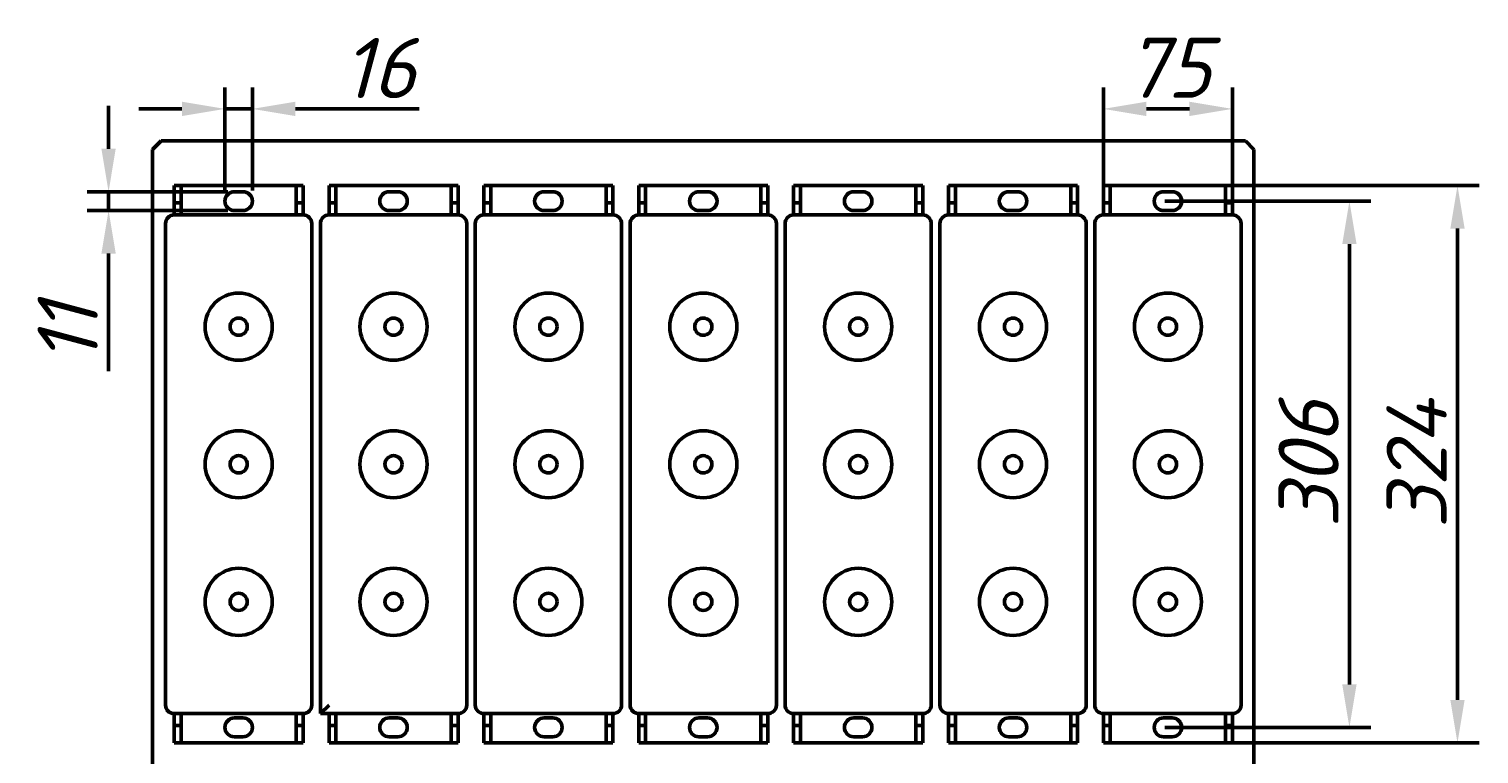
# Model space of a CAD drawing. Header units: millimetres. Extents: x -39 to 2317, y -1324 to 1404.
# Tile 2 of 7: x 12 to 854, y -855 to -433. Entities that reach past the tile are written whole.
import ezdxf

# ---------------------------------------------------------------- set-up
doc = ezdxf.new("R2010")
doc.units = ezdxf.units.MM
doc.layers.get('Defpoints').update_dxf_attribs({"lineweight": 25})
doc.layers.add('Осн_СБ', color=7, linetype='Continuous', lineweight=50)
doc.styles.add('ГОСТ', font='isocpeui.ttf')
doc.dimstyles.new('ISO-25', dxfattribs={"dimtxt": 3.5, "dimasz": 2.5, "dimexe": 1.25, "dimexo": 0.625, "dimtad": 1, "dimdec": 0, "dimtxsty": 'ГОСТ', "dimcen": 2.5, "dimclrd": 256, "dimclre": 256, "dimclrt": 256, "dimadec": 0, "dimazin": 0, "dimtfac": 1, "dimtdec": 0, "dimtmove": 0, "dimatfit": 3, "dimfxl": 1, "dimlwd": -1, "dimlwe": -1, "dimarcsym": 0})

# ---------------------------------------------------------------- blocks, each defined once
blk = doc.blocks.new('*D373')
at = {"layer": 'Defpoints', "color": 0, "transparency": 16777216}
for p in [(665.73, -533.51), (665.73, -839.51), (779.2, -839.51)]:
    blk.add_point(p, dxfattribs=at)
at = {"layer": 'Осн_СБ', "transparency": 16777216}
for p, q in [((671.98, -533.51), (791.7, -533.51)), ((779.2, -558.51), (779.2, -814.51)), ((671.98, -839.51), (791.7, -839.51))]:
    blk.add_line(p, q, dxfattribs=at)
for points in [[(775.03, -558.51), (783.36, -558.51), (779.2, -533.51)], [(775.03, -814.51), (783.36, -814.51), (779.2, -839.51)]]:
    blk.add_solid(points, dxfattribs=at)
at = {"layer": 'Осн_СБ', "transparency": 16777216, "insert": (755.45, -686.51), "char_height": 35, "attachment_point": 5, "rotation": 90, "style": 'ГОСТ'}
blk.add_mtext('306', dxfattribs=at)
blk = doc.blocks.new('*D374')
at = {"layer": 'Defpoints', "color": 0, "transparency": 16777216}
for p in [(673.73, -524.51), (673.73, -848.51), (842, -848.51)]:
    blk.add_point(p, dxfattribs=at)
at = {"layer": 'Осн_СБ', "transparency": 16777216}
for p, q in [((679.98, -524.51), (854.5, -524.51)), ((842, -549.51), (842, -823.51)), ((679.98, -848.51), (854.5, -848.51))]:
    blk.add_line(p, q, dxfattribs=at)
for points in [[(837.83, -549.51), (846.16, -549.51), (842, -524.51)], [(837.83, -823.51), (846.16, -823.51), (842, -848.51)]]:
    blk.add_solid(points, dxfattribs=at)
at = {"layer": 'Осн_СБ', "transparency": 16777216, "insert": (818.25, -686.51), "char_height": 35, "attachment_point": 5, "rotation": 90, "style": 'ГОСТ'}
blk.add_mtext('324', dxfattribs=at)
blk = doc.blocks.new('*D375')
at = {"layer": 'Defpoints', "color": 0, "transparency": 16777216}
for p in [(711.23, -479.87), (636.23, -534.51), (711.23, -534.51)]:
    blk.add_point(p, dxfattribs=at)
at = {"layer": 'Осн_СБ', "transparency": 16777216}
for p, q in [((636.23, -528.26), (636.23, -467.37)), ((711.23, -528.26), (711.23, -467.37)), ((661.23, -479.87), (686.23, -479.87))]:
    blk.add_line(p, q, dxfattribs=at)
for points in [[(661.23, -475.7), (661.23, -484.03), (636.23, -479.87)], [(686.23, -475.7), (686.23, -484.03), (711.23, -479.87)]]:
    blk.add_solid(points, dxfattribs=at)
at = {"layer": 'Осн_СБ', "transparency": 16777216, "insert": (673.73, -455.89), "char_height": 35, "attachment_point": 5, "style": 'ГОСТ'}
blk.add_mtext('75', dxfattribs=at)
blk = doc.blocks.new('*D379')
at = {"layer": 'Defpoints', "color": 0, "transparency": 16777216}
for p in [(141.73, -479.87), (125.73, -533.51), (141.73, -533.51)]:
    blk.add_point(p, dxfattribs=at)
at = {"layer": 'Осн_СБ', "transparency": 16777216}
for p, q in [((125.73, -527.26), (125.73, -467.37)), ((141.73, -527.26), (141.73, -467.37)), ((100.73, -479.87), (75.73, -479.87)), ((125.73, -479.87), (141.73, -479.87)), ((166.73, -479.87), (238.64, -479.87))]:
    blk.add_line(p, q, dxfattribs=at)
for points in [[(100.73, -475.7), (100.73, -484.03), (125.73, -479.87)], [(166.73, -475.7), (166.73, -484.03), (141.73, -479.87)]]:
    blk.add_solid(points, dxfattribs=at)
at = {"layer": 'Осн_СБ', "transparency": 16777216, "insert": (215.18, -456.12), "char_height": 35, "attachment_point": 5, "style": 'ГОСТ'}
blk.add_mtext('16', dxfattribs=at)
blk = doc.blocks.new('*D380')
at = {"layer": 'Defpoints', "color": 0, "transparency": 16777216}
for p in [(133.73, -528.01), (58.14, -539.01), (133.73, -539.01)]:
    blk.add_point(p, dxfattribs=at)
at = {"layer": 'Осн_СБ', "transparency": 16777216}
for p, q in [((58.14, -503.01), (58.14, -478.01)), ((127.48, -528.01), (45.64, -528.01)), ((58.14, -528.01), (58.14, -539.01)), ((127.48, -539.01), (45.64, -539.01)), ((58.14, -564.01), (58.14, -632.32))]:
    blk.add_line(p, q, dxfattribs=at)
for points in [[(53.97, -503.01), (62.3, -503.01), (58.14, -528.01)], [(53.97, -564.01), (62.3, -564.01), (58.14, -539.01)]]:
    blk.add_solid(points, dxfattribs=at)
at = {"layer": 'Осн_СБ', "transparency": 16777216, "insert": (34.39, -610.66), "char_height": 35, "attachment_point": 5, "rotation": 90, "style": 'ГОСТ'}
blk.add_mtext('11', dxfattribs=at)

msp = doc.modelspace()

# ---------------------------------------------------------------- linework, layer by layer
at = {"layer": 'Осн_СБ'}
for p, q in [((83.73, -503.51), (88.73, -498.51)), ((83.73, -1022.01), (83.73, -503.51)), ((88.73, -498.51), (718.73, -498.51)), ((718.73, -498.51), (723.73, -503.51)), ((723.73, -503.51), (723.73, -1022.01)), ((96.23, -524.51), (96.23, -534.51)), ((100.23, -524.51), (96.23, -524.51)), ((100.23, -534.51), (100.23, -524.51)), ((100.23, -524.51), (167.23, -524.51)), ((131.23, -528.01), (136.23, -528.01)), ((171.23, -524.51), (167.23, -524.51)), ((167.23, -524.51), (167.23, -534.51)), ((171.23, -534.51), (171.23, -524.51)), ((186.23, -524.51), (186.23, -534.51)), ((190.23, -524.51), (186.23, -524.51)), ((190.23, -534.51), (190.23, -524.51)), ((190.23, -524.51), (257.23, -524.51)), ((221.23, -528.01), (226.23, -528.01)), ((261.23, -524.51), (257.23, -524.51)), ((257.23, -524.51), (257.23, -534.51)), ((261.23, -534.51), (261.23, -524.51)), ((276.23, -524.51), (276.23, -534.51)), ((280.23, -524.51), (276.23, -524.51)), ((280.23, -534.51), (280.23, -524.51)), ((280.23, -524.51), (347.23, -524.51)), ((311.23, -528.01), (316.23, -528.01)), ((351.23, -524.51), (347.23, -524.51)), ((347.23, -524.51), (347.23, -534.51)), ((351.23, -534.51), (351.23, -524.51)), ((366.23, -524.51), (366.23, -534.51)), ((370.23, -524.51), (366.23, -524.51)), ((370.23, -534.51), (370.23, -524.51)), ((370.23, -524.51), (437.23, -524.51)), ((401.23, -528.01), (406.23, -528.01)), ((441.23, -524.51), (437.23, -524.51)), ((437.23, -524.51), (437.23, -534.51)), ((441.23, -534.51), (441.23, -524.51)), ((456.23, -524.51), (456.23, -534.51)), ((460.23, -524.51), (456.23, -524.51)), ((460.23, -534.51), (460.23, -524.51)), ((460.23, -524.51), (527.23, -524.51)), ((491.23, -528.01), (496.23, -528.01)), ((531.23, -524.51), (527.23, -524.51)), ((527.23, -524.51), (527.23, -534.51)), ((531.23, -534.51), (531.23, -524.51)), ((546.23, -524.51), (546.23, -534.51)), ((550.23, -524.51), (546.23, -524.51)), ((550.23, -534.51), (550.23, -524.51)), ((550.23, -524.51), (617.23, -524.51)), ((581.23, -528.01), (586.23, -528.01)), ((621.23, -524.51), (617.23, -524.51)), ((617.23, -524.51), (617.23, -534.51)), ((621.23, -534.51), (621.23, -524.51)), ((636.23, -524.51), (636.23, -534.51)), ((640.23, -524.51), (636.23, -524.51)), ((640.23, -534.51), (640.23, -524.51)), ((640.23, -524.51), (707.23, -524.51)), ((671.23, -528.01), (676.23, -528.01)), ((711.23, -524.51), (707.23, -524.51)), ((707.23, -524.51), (707.23, -534.51)), ((711.23, -534.51), (711.23, -524.51)), ((96.23, -534.51), (100.23, -534.51)), ((96.23, -541.51), (96.23, -534.51)), ((100.23, -541.51), (100.23, -534.51)), ((136.23, -539.01), (131.23, -539.01)), ((167.23, -534.51), (171.23, -534.51)), ((167.23, -541.51), (167.23, -534.51)), ((171.23, -541.51), (171.23, -534.51)), ((186.23, -534.51), (190.23, -534.51)), ((186.23, -541.51), (186.23, -534.51)), ((190.23, -541.51), (190.23, -534.51)), ((226.23, -539.01), (221.23, -539.01)), ((257.23, -534.51), (261.23, -534.51)), ((257.23, -541.51), (257.23, -534.51)), ((261.23, -541.51), (261.23, -534.51)), ((276.23, -534.51), (280.23, -534.51)), ((276.23, -541.51), (276.23, -534.51)), ((280.23, -541.51), (280.23, -534.51)), ((316.23, -539.01), (311.23, -539.01)), ((347.23, -534.51), (351.23, -534.51)), ((347.23, -541.51), (347.23, -534.51)), ((351.23, -541.51), (351.23, -534.51)), ((366.23, -534.51), (370.23, -534.51)), ((366.23, -541.51), (366.23, -534.51)), ((370.23, -541.51), (370.23, -534.51)), ((406.23, -539.01), (401.23, -539.01)), ((437.23, -534.51), (441.23, -534.51)), ((437.23, -541.51), (437.23, -534.51)), ((441.23, -541.51), (441.23, -534.51)), ((456.23, -534.51), (460.23, -534.51)), ((456.23, -541.51), (456.23, -534.51)), ((460.23, -541.51), (460.23, -534.51)), ((496.23, -539.01), (491.23, -539.01)), ((527.23, -534.51), (531.23, -534.51)), ((527.23, -541.51), (527.23, -534.51)), ((531.23, -541.51), (531.23, -534.51)), ((546.23, -534.51), (550.23, -534.51)), ((546.23, -541.51), (546.23, -534.51)), ((550.23, -541.51), (550.23, -534.51)), ((586.23, -539.01), (581.23, -539.01)), ((617.23, -534.51), (621.23, -534.51)), ((617.23, -541.51), (617.23, -534.51)), ((621.23, -541.51), (621.23, -534.51)), ((636.23, -534.51), (640.23, -534.51)), ((636.23, -541.51), (636.23, -534.51)), ((640.23, -541.51), (640.23, -534.51)), ((676.23, -539.01), (671.23, -539.01)), ((707.23, -534.51), (711.23, -534.51)), ((707.23, -541.51), (707.23, -534.51)), ((711.23, -541.51), (711.23, -534.51)), ((91.23, -546.51), (91.23, -826.51)), ((171.23, -541.51), (96.23, -541.51)), ((176.23, -826.51), (176.23, -546.51)), ((181.23, -546.51), (181.23, -831.51)), ((261.23, -541.51), (186.23, -541.51)), ((266.23, -826.51), (266.23, -546.51)), ((271.23, -546.51), (271.23, -826.51)), ((351.23, -541.51), (276.23, -541.51)), ((356.23, -826.51), (356.23, -546.51)), ((361.23, -546.51), (361.23, -826.51)), ((441.23, -541.51), (366.23, -541.51)), ((446.23, -826.51), (446.23, -546.51)), ((451.23, -546.51), (451.23, -826.51)), ((531.23, -541.51), (456.23, -541.51)), ((536.23, -826.51), (536.23, -546.51)), ((541.23, -546.51), (541.23, -826.51)), ((621.23, -541.51), (546.23, -541.51)), ((626.23, -826.51), (626.23, -546.51)), ((631.23, -546.51), (631.23, -826.51)), ((711.23, -541.51), (636.23, -541.51)), ((716.23, -826.51), (716.23, -546.51)), ((96.23, -831.51), (171.23, -831.51)), ((96.23, -831.51), (96.23, -838.51)), ((100.23, -831.51), (100.23, -838.51)), ((131.23, -834.01), (136.23, -834.01)), ((167.23, -831.51), (167.23, -838.51)), ((171.23, -831.51), (171.23, -838.51)), ((181.23, -831.51), (186.23, -826.51)), ((181.23, -831.51), (261.23, -831.51)), ((186.23, -831.51), (186.23, -838.51)), ((190.23, -831.51), (190.23, -838.51)), ((221.23, -834.01), (226.23, -834.01)), ((257.23, -831.51), (257.23, -838.51)), ((261.23, -831.51), (261.23, -838.51)), ((276.23, -831.51), (351.23, -831.51)), ((276.23, -831.51), (276.23, -838.51)), ((280.23, -831.51), (280.23, -838.51)), ((311.23, -834.01), (316.23, -834.01)), ((347.23, -831.51), (347.23, -838.51)), ((351.23, -831.51), (351.23, -838.51)), ((366.23, -831.51), (441.23, -831.51)), ((366.23, -831.51), (366.23, -838.51)), ((370.23, -831.51), (370.23, -838.51)), ((401.23, -834.01), (406.23, -834.01)), ((437.23, -831.51), (437.23, -838.51)), ((441.23, -831.51), (441.23, -838.51)), ((456.23, -831.51), (531.23, -831.51)), ((456.23, -831.51), (456.23, -838.51)), ((460.23, -831.51), (460.23, -838.51)), ((491.23, -834.01), (496.23, -834.01)), ((527.23, -831.51), (527.23, -838.51)), ((531.23, -831.51), (531.23, -838.51)), ((546.23, -831.51), (621.23, -831.51)), ((546.23, -831.51), (546.23, -838.51)), ((550.23, -831.51), (550.23, -838.51)), ((581.23, -834.01), (586.23, -834.01)), ((617.23, -831.51), (617.23, -838.51)), ((621.23, -831.51), (621.23, -838.51)), ((636.23, -831.51), (711.23, -831.51)), ((636.23, -831.51), (636.23, -838.51)), ((640.23, -831.51), (640.23, -838.51)), ((671.23, -834.01), (676.23, -834.01)), ((707.23, -831.51), (707.23, -838.51)), ((711.23, -831.51), (711.23, -838.51)), ((96.23, -838.51), (96.23, -848.51)), ((100.23, -838.51), (96.23, -838.51)), ((100.23, -848.51), (100.23, -838.51)), ((171.23, -838.51), (167.23, -838.51)), ((167.23, -838.51), (167.23, -848.51)), ((171.23, -848.51), (171.23, -838.51)), ((186.23, -838.51), (186.23, -848.51)), ((190.23, -838.51), (186.23, -838.51)), ((190.23, -848.51), (190.23, -838.51)), ((261.23, -838.51), (257.23, -838.51)), ((257.23, -838.51), (257.23, -848.51)), ((261.23, -848.51), (261.23, -838.51)), ((276.23, -838.51), (276.23, -848.51)), ((280.23, -838.51), (276.23, -838.51)), ((280.23, -848.51), (280.23, -838.51)), ((351.23, -838.51), (347.23, -838.51)), ((347.23, -838.51), (347.23, -848.51)), ((351.23, -848.51), (351.23, -838.51)), ((366.23, -838.51), (366.23, -848.51)), ((370.23, -838.51), (366.23, -838.51)), ((370.23, -848.51), (370.23, -838.51)), ((441.23, -838.51), (437.23, -838.51)), ((437.23, -838.51), (437.23, -848.51)), ((441.23, -848.51), (441.23, -838.51)), ((456.23, -838.51), (456.23, -848.51)), ((460.23, -838.51), (456.23, -838.51)), ((460.23, -848.51), (460.23, -838.51)), ((531.23, -838.51), (527.23, -838.51)), ((527.23, -838.51), (527.23, -848.51)), ((531.23, -848.51), (531.23, -838.51)), ((546.23, -838.51), (546.23, -848.51)), ((550.23, -838.51), (546.23, -838.51)), ((550.23, -848.51), (550.23, -838.51)), ((621.23, -838.51), (617.23, -838.51)), ((617.23, -838.51), (617.23, -848.51)), ((621.23, -848.51), (621.23, -838.51)), ((636.23, -838.51), (636.23, -848.51)), ((640.23, -838.51), (636.23, -838.51)), ((640.23, -848.51), (640.23, -838.51)), ((711.23, -838.51), (707.23, -838.51)), ((707.23, -838.51), (707.23, -848.51)), ((711.23, -848.51), (711.23, -838.51)), ((96.23, -848.51), (100.23, -848.51)), ((167.23, -848.51), (100.23, -848.51)), ((136.23, -845.01), (131.23, -845.01)), ((167.23, -848.51), (171.23, -848.51)), ((186.23, -848.51), (190.23, -848.51)), ((257.23, -848.51), (190.23, -848.51)), ((226.23, -845.01), (221.23, -845.01)), ((257.23, -848.51), (261.23, -848.51)), ((276.23, -848.51), (280.23, -848.51)), ((347.23, -848.51), (280.23, -848.51)), ((316.23, -845.01), (311.23, -845.01)), ((347.23, -848.51), (351.23, -848.51)), ((366.23, -848.51), (370.23, -848.51)), ((437.23, -848.51), (370.23, -848.51)), ((406.23, -845.01), (401.23, -845.01)), ((437.23, -848.51), (441.23, -848.51)), ((456.23, -848.51), (460.23, -848.51)), ((527.23, -848.51), (460.23, -848.51)), ((496.23, -845.01), (491.23, -845.01)), ((527.23, -848.51), (531.23, -848.51)), ((546.23, -848.51), (550.23, -848.51)), ((617.23, -848.51), (550.23, -848.51)), ((586.23, -845.01), (581.23, -845.01)), ((617.23, -848.51), (621.23, -848.51)), ((636.23, -848.51), (640.23, -848.51)), ((707.23, -848.51), (640.23, -848.51)), ((676.23, -845.01), (671.23, -845.01)), ((707.23, -848.51), (711.23, -848.51))]:
    msp.add_line(p, q, dxfattribs=at)
for centre, radius in [((133.73, -606.51), 19.5), ((223.73, -606.51), 19.5), ((313.73, -606.51), 19.5), ((403.73, -606.51), 19.5), ((493.73, -606.51), 19.5), ((583.73, -606.51), 19.5), ((673.73, -606.51), 19.5), ((133.73, -606.51), 5), ((223.73, -606.51), 5), ((313.73, -606.51), 5), ((403.73, -606.51), 5), ((493.73, -606.51), 5), ((583.73, -606.51), 5), ((673.73, -606.51), 5), ((133.73, -686.51), 19.5), ((223.73, -686.51), 19.5), ((313.73, -686.51), 19.5), ((403.73, -686.51), 19.5), ((493.73, -686.51), 19.5), ((583.73, -686.51), 19.5), ((673.73, -686.51), 19.5), ((133.73, -686.51), 5), ((223.73, -686.51), 5), ((313.73, -686.51), 5), ((403.73, -686.51), 5), ((493.73, -686.51), 5), ((583.73, -686.51), 5), ((673.73, -686.51), 5), ((133.73, -766.51), 19.5), ((223.73, -766.51), 19.5), ((313.73, -766.51), 19.5), ((403.73, -766.51), 19.5), ((493.73, -766.51), 19.5), ((583.73, -766.51), 19.5), ((673.73, -766.51), 19.5), ((133.73, -766.51), 5), ((223.73, -766.51), 5), ((313.73, -766.51), 5), ((403.73, -766.51), 5), ((493.73, -766.51), 5), ((583.73, -766.51), 5), ((673.73, -766.51), 5)]:
    msp.add_circle(centre, radius, dxfattribs=at)
for centre, radius, start, end in [((131.23, -533.51), 5.5, 90, 270), ((136.23, -533.51), 5.5, 270, 90), ((221.23, -533.51), 5.5, 90, 270), ((226.23, -533.51), 5.5, 270, 90), ((311.23, -533.51), 5.5, 90, 270), ((316.23, -533.51), 5.5, 270, 90), ((401.23, -533.51), 5.5, 90, 270), ((406.23, -533.51), 5.5, 270, 90), ((491.23, -533.51), 5.5, 90, 270), ((496.23, -533.51), 5.5, 270, 90), ((581.23, -533.51), 5.5, 90, 270), ((586.23, -533.51), 5.5, 270, 90), ((671.23, -533.51), 5.5, 90, 270), ((676.23, -533.51), 5.5, 270, 90), ((96.23, -546.51), 5, 90, 180), ((171.23, -546.51), 5, 0, 90), ((186.23, -546.51), 5, 90, 180), ((261.23, -546.51), 5, 0, 90), ((276.23, -546.51), 5, 90, 180), ((351.23, -546.51), 5, 0, 90), ((366.23, -546.51), 5, 90, 180), ((441.23, -546.51), 5, 0, 90), ((456.23, -546.51), 5, 90, 180), ((531.23, -546.51), 5, 0, 90), ((546.23, -546.51), 5, 90, 180), ((621.23, -546.51), 5, 0, 90), ((636.23, -546.51), 5, 90, 180), ((711.23, -546.51), 5, 0, 90), ((96.23, -826.51), 5, 180, 270), ((131.23, -839.51), 5.5, 90, 270), ((136.23, -839.51), 5.5, 270, 90), ((171.23, -826.51), 5, 270, 0), ((221.23, -839.51), 5.5, 90, 270), ((226.23, -839.51), 5.5, 270, 90), ((261.23, -826.51), 5, 270, 0), ((276.23, -826.51), 5, 180, 270), ((311.23, -839.51), 5.5, 90, 270), ((316.23, -839.51), 5.5, 270, 90), ((351.23, -826.51), 5, 270, 0), ((366.23, -826.51), 5, 180, 270), ((401.23, -839.51), 5.5, 90, 270), ((406.23, -839.51), 5.5, 270, 90), ((441.23, -826.51), 5, 270, 0), ((456.23, -826.51), 5, 180, 270), ((491.23, -839.51), 5.5, 90, 270), ((496.23, -839.51), 5.5, 270, 90), ((531.23, -826.51), 5, 270, 0), ((546.23, -826.51), 5, 180, 270), ((581.23, -839.51), 5.5, 90, 270), ((586.23, -839.51), 5.5, 270, 90), ((621.23, -826.51), 5, 270, 0), ((636.23, -826.51), 5, 180, 270), ((671.23, -839.51), 5.5, 90, 270), ((676.23, -839.51), 5.5, 270, 90), ((711.23, -826.51), 5, 270, 0)]:
    msp.add_arc(centre, radius, start, end, dxfattribs=at)

# ---------------------------------------------------------------- dimensions: what is measured, and where the dimension line sits
for base, p1, p2, picture, middle in [((141.73, -479.87), (125.73, -533.51), (141.73, -533.51), '*D379', (215.18, -456.12)), ((711.23, -479.87), (636.23, -534.51), (711.23, -534.51), '*D375', (673.73, -455.89))]:
    dim = msp.add_linear_dim(base=base, p1=p1, p2=p2, dimstyle='ISO-25', dxfattribs=at)
    dim.commit()
    dim.dimension.update_dxf_attribs({"geometry": picture, "text_midpoint": middle})
for base, p1, p2, picture, middle in [((58.14, -539.01), (133.73, -528.01), (133.73, -539.01), '*D380', (34.39, -610.66)), ((842, -848.51), (673.73, -524.51), (673.73, -848.51), '*D374', (818.25, -686.51)), ((779.2, -839.51), (665.73, -533.51), (665.73, -839.51), '*D373', (755.45, -686.51))]:
    dim = msp.add_linear_dim(base=base, p1=p1, p2=p2, angle=90, dimstyle='ISO-25', dxfattribs=at)
    dim.commit()
    dim.dimension.update_dxf_attribs({"geometry": picture, "text_midpoint": middle})

doc.saveas('drawing.dxf')
